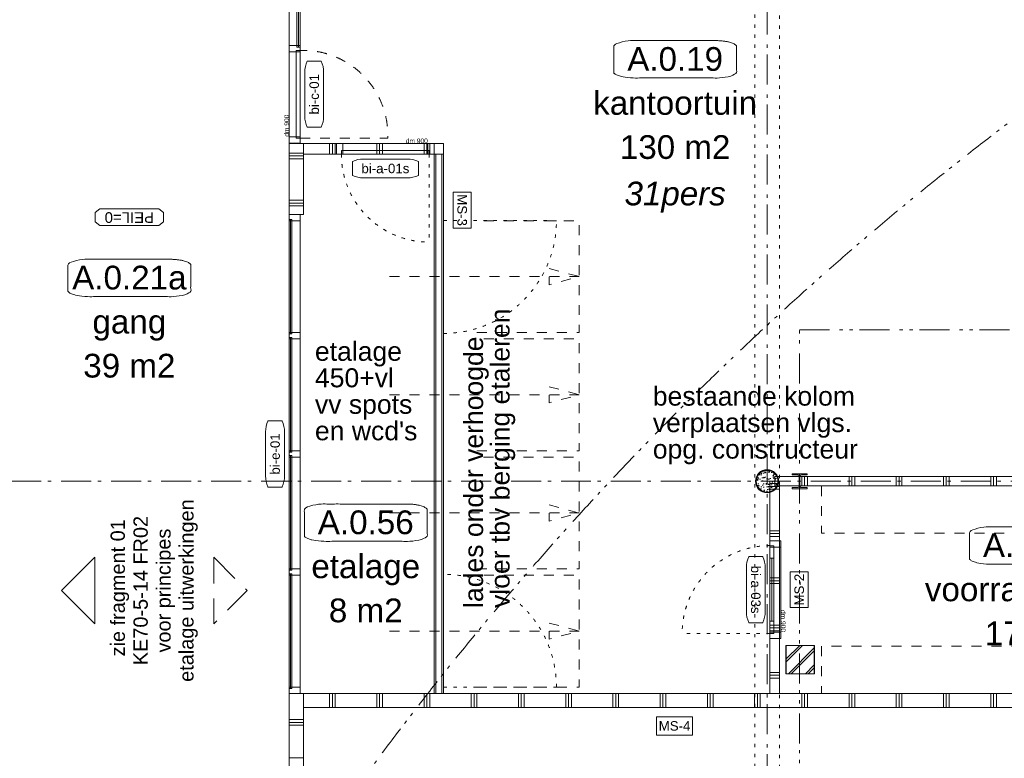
# Model space of a CAD drawing. Header units: millimetres. Extents: x -62314 to 79800, y -34032 to 28340.
# Tile 24 of 85: x 2719 to 13144, y 7090 to 14913. Entities that reach past the tile are written whole.
import ezdxf
from ezdxf.enums import TextEntityAlignment as Align

# ---------------------------------------------------------------- set-up
doc = ezdxf.new("R2010")
doc.units = ezdxf.units.MM
doc.header["$LTSCALE"] = 508
doc.header["$PDMODE"] = 1
doc.header["$PDSIZE"] = -2
for name, pattern in [('Dash Style-1', [0.41664, 0.20828, -0.20836]), ('Dash Style-12', [0.9375, 0.625, -0.3125]), ('Dash Style-5', [0.20828, 0.069425, -0.138855]), ('Dash Style-6', [1.04164, 0.625, -0.20828, 0.06943, -0.13893]), ('Dash Style-8', [1.25, 0.625, -0.20828, 0.06943, -0.13893, 0.06943, -0.13893])]:
    doc.linetypes.add(name, pattern=pattern)
for name, color, linetype, lineweight in [('(00) tekening-bovenliggend', 8, 'Dash Style-1', 0), ('(00) tekening-lijn draairichting', 7, 'Dash Style-1', 0), ('(00) tekening-merk kozijn', 40, 'Continuous', 0), ('(00) tekening-stippel dun', 8, 'Dash Style-1', 0), ('(00) tekening-stramien-algemeen', 7, 'Dash Style-6', 0), ('(00) tekening-verwijzing', 33, 'Fence_Line', 0), ('(00) tekst-algemeen', 8, 'Continuous', 0), ('(00) tekst-klein', 8, 'Continuous', 0), ('(00) tekst-ruimtenummer-algemeen', 8, 'Continuous', 0), ('(00) tekst-ruimtenummer-gradering', 8, 'Continuous', 0), ('(00) tekst-symbool', 8, 'Continuous', 0), ('(02) sloop-demarcatielijn', 5, 'Dash Style-1', 0), ('(22) binnenwanden-algemeen', 4, 'Continuous', 0), ('(22) binnenwanden-X bestaand', 7, 'Continuous', 0), ('(22) binnenwanden-X metal stud _', 92, 'Continuous', 0), ('(22) binnenwanden-X metal stud l', 92, 'Continuous', 0), ('(28) hoofddraagconstructie-bovenliggend', 1, 'Dash Style-5', 0), ('(8_) losse inventaris-(82) interieur', 1, 'Dash Style-1', 0), ('(__) constructies_materialen-q beton', 6, 'Continuous', 0), ('(__) constructies_materialen-Xh2 staalproducten', 1, 'Continuous', 0), ('None', 7, 'Continuous', 0)]:
    doc.layers.add(name, color=color, linetype=linetype, lineweight=lineweight)
doc.styles.add('Arial', font='Arial')
doc.styles.add('Arial Italic (italic)', font='Arial Italic')
doc.styles.add('Helvetica', font='Helvetica')
doc.linetypes.add('Fence_Line', pattern='A,0,[1,Fence_Line.shx,S=0.19685,R=0,X=0,Y=-0.441942],-5', length=5)
pattern_1 = [(0, (0, 0), (3e-14, -500), []), (0, (2e-15, -30), (3e-14, -500), []), (0, (4e-15, -60), (3e-14, -500), [])]
pattern_2 = [(90, (0, 0), (500, 0), []), (90, (30, 0), (500, 0), []), (90, (60, 0), (500, 0), [])]

# ---------------------------------------------------------------- blocks, each defined once
blk = doc.blocks.new('00-merk kozijn')
at = {"layer": '(00) tekening-merk kozijn', "color": 2, "lineweight": 0, "transparency": 33554687, "flags": 128}
blk.add_lwpolyline([(233, 50, 0.105357), (349, 75), (350, 75), (350, 225), (349, 225, 0.105357), (233, 250), (-233, 250, 0.105357), (-349, 225), (-350, 225), (-350, 75), (-349, 75, 0.105357), (-233, 50)], format="xyb", close=True, dxfattribs=at)
at = {"layer": 'None', "color": 2, "linetype": 'Continuous', "lineweight": 0, "transparency": 33554687}
blk.add_point((0, 0), dxfattribs=at)
at = {"layer": '(00) tekening-merk kozijn', "color": 2, "transparency": 33554687, "style": 'Arial'}
blk.add_attdef('MERK', text='', height=101, dxfattribs=at).set_placement((0, 150), align=Align.MIDDLE_CENTER)
blk = doc.blocks.new('bi-c-01 plt')
at = {"layer": '(00) tekening-lijn draairichting', "color": 17, "lineweight": 0, "transparency": 33554687, "flags": 128}
blk.add_lwpolyline([(57, -114), (57, -1044), (87, -1044, 0.414214), (987, -144), (987, -114)], format="xyb", close=True, dxfattribs=at)
at = {"layer": 'None', "color": 17, "lineweight": 0, "transparency": 33554687}
for p, q in [((1022, -99), (1022, -114)), ((1484, -99), (1484, -114))]:
    blk.add_line(p, q, dxfattribs=at)
at = {"layer": 'None', "color": 17, "lineweight": 0, "transparency": 33554687, "flags": 128}
for points in [[(5, 0), (1526, 0), (1526, -114), (5, -114)], [(5, 0), (72, 0), (72, -114), (5, -114)], [(57, -74), (987, -74), (987, -114), (57, -114)], [(972, 0), (1039, 0), (1039, -114), (972, -114)], [(1022, -79), (1484, -79), (1484, -99), (1022, -99)], [(1459, 0), (1526, 0), (1526, -114), (1459, -114)]]:
    blk.add_lwpolyline(points, close=True, dxfattribs=at)
at = {"layer": 'None', "color": 2, "linetype": 'Continuous', "lineweight": 0, "transparency": 33554687}
for p in [(0, 0), (1531, 0)]:
    blk.add_point(p, dxfattribs=at)
at = {"layer": '(00) tekening-merk kozijn', "color": 1, "transparency": 33554687}
ref = blk.add_blockref('00-merk kozijn', (522, -114), dxfattribs=dict(at, rotation=180))
ref.add_attrib('MERK', 'bi-c-01', dxfattribs={"color": 2, "transparency": 33554687, "height": 100.6, "style": 'Arial'}).set_placement((522, -264), align=Align.MIDDLE_CENTER)
at = {"layer": '(00) tekst-klein', "color": 17, "insert": (72, 2), "char_height": 50.3, "attachment_point": 7, "line_spacing_factor": 0.963327, "style": 'Arial'}
blk.add_mtext('dm 900', dxfattribs=at)
blk = doc.blocks.new('Group-132-1')
at = {"layer": 'None', "color": 17, "lineweight": 0, "transparency": 33554687}
for p, q in [((3807, -15), (3807, 0)), ((5021, -15), (5021, 0))]:
    blk.add_line(p, q, dxfattribs=at)
at = {"layer": 'None', "color": 17, "lineweight": 0, "transparency": 33554687, "flags": 128}
blk.add_lwpolyline([(3807, -15), (5021, -15), (5021, -27), (3807, -27)], close=True, dxfattribs=at)
blk = doc.blocks.new('Group-133-1')
at = {"layer": 'None', "color": 17, "lineweight": 0, "transparency": 33554687}
for p, q in [((2555, -15), (2555, 0)), ((3770, -15), (3770, 0))]:
    blk.add_line(p, q, dxfattribs=at)
at = {"layer": 'None', "color": 17, "lineweight": 0, "transparency": 33554687, "flags": 128}
blk.add_lwpolyline([(2555, -15), (3770, -15), (3770, -27), (2555, -27)], close=True, dxfattribs=at)
blk = doc.blocks.new('Group-134-1')
at = {"layer": 'None', "color": 17, "lineweight": 0, "transparency": 33554687}
for p, q in [((1304, -15), (1304, 0)), ((2518, -15), (2518, 0))]:
    blk.add_line(p, q, dxfattribs=at)
at = {"layer": 'None', "color": 17, "lineweight": 0, "transparency": 33554687, "flags": 128}
blk.add_lwpolyline([(1304, -15), (2518, -15), (2518, -27), (1304, -27)], close=True, dxfattribs=at)
blk = doc.blocks.new('Group-135-1')
at = {"layer": 'None', "color": 17, "lineweight": 0, "transparency": 33554687}
for p, q in [((52, -15), (52, 0)), ((1267, -15), (1267, 0))]:
    blk.add_line(p, q, dxfattribs=at)
at = {"layer": 'None', "color": 17, "lineweight": 0, "transparency": 33554687, "flags": 128}
blk.add_lwpolyline([(52, -15), (1267, -15), (1267, -27), (52, -27)], close=True, dxfattribs=at)
blk = doc.blocks.new('bi-e-01 plt')
at = {"layer": 'None', "color": 17, "lineweight": 0, "transparency": 33554687, "flags": 128}
for points in [[(0, 0), (0, -114), (5073, -114), (5073, 0)], [(0, 0), (67, 0), (67, -114), (0, -114)], [(1252, 0), (1319, 0), (1319, -114), (1252, -114)], [(2503, 0), (2570, 0), (2570, -114), (2503, -114)], [(3755, 0), (3822, 0), (3822, -114), (3755, -114)], [(5006, 0), (5073, 0), (5073, -114), (5006, -114)]]:
    blk.add_lwpolyline(points, close=True, dxfattribs=at)
at = {"layer": '(00) tekening-merk kozijn', "color": 1, "transparency": 33554687}
ref = blk.add_blockref('00-merk kozijn', (2536, 0), dxfattribs=dict(at, xscale=-1))
ref.add_attrib('MERK', 'bi-e-01', dxfattribs={"color": 2, "transparency": 33554687, "height": 100.6, "style": 'Arial'}).set_placement((2536, 150), align=Align.MIDDLE_CENTER)
at = {"layer": 'None', "color": 17, "transparency": 33554687}
for name in ['Group-135-1', 'Group-134-1', 'Group-133-1', 'Group-132-1']:
    blk.add_blockref(name, (0, 0), dxfattribs=at)
blk = doc.blocks.new('(00)-1-ruimtenummer-200')
at = {"layer": '(00) tekst-ruimtenummer-algemeen', "color": 17, "lineweight": 0, "transparency": 33554687}
blk.add_open_spline([(433, 618), (491, 618), (592, 600), (650, 570), (650, 420), (650, 271), (592, 241), (491, 223), (0, 223), (-491, 223), (-592, 241), (-650, 271), (-650, 420), (-650, 570), (-592, 600), (-491, 618), (-15, 618), (433, 618)], degree=2, knots=[0, 0, 0, 0.013296, 0.026591, 0.039887, 0.251662, 0.264958, 0.278253, 0.291549, 0.503324, 0.51662, 0.529915, 0.543211, 0.754986, 0.768281, 0.781577, 0.794873, 1, 1, 1], dxfattribs=at)
at = {"layer": 'None', "color": 2, "linetype": 'Continuous', "lineweight": 0}
blk.add_point((0, 0), dxfattribs=at)
at = {"layer": '(00) tekst-ruimtenummer-algemeen', "color": 17, "transparency": 33554687, "style": 'Arial'}
for tag, p in [('nummer', (0, 223)), ('naam', (0, -243)), ('oppervlak', (0, -710))]:
    blk.add_attdef(tag, text='', height=251, dxfattribs=at).set_placement(p, align=Align.BOTTOM_CENTER)
at = {"layer": '(00) tekst-ruimtenummer-gradering', "color": 17, "transparency": 33554687, "style": 'Arial Italic (italic)'}
blk.add_attdef('personen', text='', height=251, dxfattribs=at).set_placement((0, -876), align=Align.TOP_CENTER)
at = {"layer": 'None', "color": 0, "flags": 1}
blk.add_attdef('klasse', (-1353, -1667), '', height=251, dxfattribs=at)
blk = doc.blocks.new('00 peil_pg_200')
at = {"layer": 'None', "color": 17, "lineweight": 0, "transparency": 33554687, "flags": 128}
blk.add_lwpolyline([(-313, 84), (-362, 46), (-362, -54), (-313, -91), (313, -91), (363, -54), (363, 46), (313, 84)], close=True, dxfattribs=at)
at = {"layer": 'None', "color": 17, "style": 'Arial'}
blk.add_attdef('peil', text='', height=113, dxfattribs=at).set_placement((0, 0), align=Align.MIDDLE_CENTER)
at = {"layer": 'None', "color": 0, "flags": 1}
blk.add_attdef('opmerking', (-362, -295), '', height=113, dxfattribs=at)
blk = doc.blocks.new('bi-a-01s plt')
at = {"layer": '(00) tekening-bovenliggend', "color": 17, "linetype": 'Dash Style-5', "lineweight": 0}
blk.add_line((-52, -114), (-52, -994), dxfattribs=at)
at = {"layer": '(00) tekening-bovenliggend', "color": 17, "linetype": 'Dash Style-5', "lineweight": 0, "transparency": 33554687}
blk.add_arc((-53, -114), 930, 180, 270, dxfattribs=at)
at = {"layer": 'None', "color": 17, "lineweight": 0, "transparency": 33554687, "flags": 128}
for points in [[(-1034, 0), (0, 0), (0, -114), (-1034, -114)], [(-1034, 0), (-967, 0), (-967, -114), (-1034, -114)], [(-982, -74), (-52, -74), (-52, -114), (-982, -114)], [(-67, 0), (0, 0), (0, -114), (-67, -114)]]:
    blk.add_lwpolyline(points, close=True, dxfattribs=at)
at = {"layer": '(00) tekening-merk kozijn', "color": 1, "transparency": 33554687}
ref = blk.add_blockref('00-merk kozijn', (-517, -114), dxfattribs=dict(at, xscale=-1, rotation=180))
ref.add_attrib('MERK', 'bi-a-01s', dxfattribs={"color": 2, "transparency": 33554687, "height": 100.6, "style": 'Arial'}).set_placement((-517, -264), align=Align.MIDDLE_CENTER)
at = {"layer": '(00) tekst-klein', "color": 17, "insert": (-302, 2), "char_height": 50.3, "attachment_point": 7, "line_spacing_factor": 0.963327, "style": 'Arial'}
blk.add_mtext('dm 900', dxfattribs=at)
blk = doc.blocks.new('bi-a-03s plt')
at = {"layer": '(00) tekening-bovenliggend', "color": 17, "linetype": 'Dash Style-5', "lineweight": 0}
blk.add_line((-52, -114), (-52, -994), dxfattribs=at)
at = {"layer": '(00) tekening-bovenliggend', "color": 17, "linetype": 'Dash Style-5', "lineweight": 0, "transparency": 33554687}
blk.add_arc((-53, -114), 930, 180, 270, dxfattribs=at)
at = {"layer": 'None', "color": 17, "lineweight": 0, "transparency": 33554687}
blk.add_line((-850, -94), (-184, -94), dxfattribs=at)
at = {"layer": 'None', "color": 17, "lineweight": 0, "transparency": 33554687, "flags": 128}
for points in [[(-1034, 0), (0, 0), (0, -114), (-1034, -114)], [(-1034, 0), (-967, 0), (-967, -114), (-1034, -114)], [(-982, -74), (-52, -74), (-52, -114), (-982, -114)], [(-850, -74), (-184, -74), (-184, -114), (-850, -114)], [(-67, 0), (0, 0), (0, -114), (-67, -114)]]:
    blk.add_lwpolyline(points, close=True, dxfattribs=at)
at = {"layer": '(00) tekening-merk kozijn', "color": 1, "transparency": 33554687}
ref = blk.add_blockref('00-merk kozijn', (-517, -114), dxfattribs=dict(at, xscale=-1, rotation=180))
ref.add_attrib('MERK', 'bi-a-03s', dxfattribs={"color": 2, "transparency": 33554687, "height": 100.6, "style": 'Arial'}).set_placement((-517, -264), align=Align.MIDDLE_CENTER)
at = {"layer": '(00) tekst-klein', "color": 17, "insert": (-302, 2), "char_height": 50.3, "attachment_point": 7, "line_spacing_factor": 0.963327, "style": 'Arial'}
blk.add_mtext('dm 900', dxfattribs=at)
blk = doc.blocks.new('Group-146-1')
at = {"layer": '(00) tekening-bovenliggend', "color": 17, "linetype": 'Dash Style-5', "lineweight": 0}
blk.add_line((-156188, -29529), (-154994, -29530), dxfattribs=at)
at = {"layer": '(00) tekening-bovenliggend', "color": 17, "linetype": 'Dash Style-5', "lineweight": 0, "transparency": 33554687}
blk.add_arc((-156188, -29530), 1194, 270, 0, dxfattribs=at)
blk = doc.blocks.new('Group-147-1')
at = {"layer": '(00) tekening-bovenliggend', "color": 17, "linetype": 'Dash Style-5', "lineweight": 0}
blk.add_line((-156188, -34471), (-154994, -34470), dxfattribs=at)
at = {"layer": '(00) tekening-bovenliggend', "color": 17, "linetype": 'Dash Style-5', "lineweight": 0, "transparency": 33554687}
blk.add_arc((-156188, -34470), 1194, 0, 90, dxfattribs=at)
blk = doc.blocks.new('Group-148-1')
at = {"layer": '(22) binnenwanden-X metal stud _', "linetype": 'Continuous', "lineweight": 0, "transparency": 33554687}
h = blk.add_hatch(dxfattribs=at)
h.set_pattern_fill('(__) metal stud-_ 1_100-1', color=253, style=0, pattern_type=2)
h.set_pattern_definition(pattern_1)
h.paths.add_polyline_path([(-157823, -28713), (-157673, -28713), (-157673, -29463), (-157823, -29463)])
h = blk.add_hatch(dxfattribs=at)
h.set_pattern_fill('(__) metal stud-_ 1_100-1', color=253, style=0, pattern_type=2)
h.set_pattern_definition(pattern_1)
h.paths.add_polyline_path([(-152633, -32290), (-152733, -32290), (-152733, -34537), (-152633, -34537)])
h = blk.add_hatch(dxfattribs=at)
h.set_pattern_fill('(__) metal stud-_ 1_100-1', color=253, style=0, pattern_type=2)
h.set_pattern_definition(pattern_1)
h.paths.add_polyline_path([(-157823, -34537), (-157673, -34537), (-157673, -35220), (-157823, -35220)])
at = {"layer": '(22) binnenwanden-X metal stud l', "linetype": 'Continuous', "lineweight": 0, "transparency": 33554687}
h = blk.add_hatch(dxfattribs=at)
h.set_pattern_fill('(__) metal stud-_ 1_100', color=8, style=0, pattern_type=2)
h.set_pattern_definition(pattern_2)
h.paths.add_polyline_path([(-156188, -28713), (-156188, -28827), (-157673, -28827), (-157673, -28713)])
h = blk.add_hatch(dxfattribs=at)
h.set_pattern_fill('(__) metal stud-_ 1_100', color=8, style=0, pattern_type=2)
h.set_pattern_definition(pattern_2)
h.paths.add_polyline_path([(-145067, -32340), (-145067, -32240), (-152683, -32240), (-152683, -32340)])
h = blk.add_hatch(dxfattribs=at)
h.set_pattern_fill('(__) metal stud-_ 1_100', color=8, style=0, pattern_type=2)
h.set_pattern_definition(pattern_2)
h.paths.add_polyline_path([(-145067, -34537), (-145067, -34687), (-157673, -34687), (-157673, -34537)])
at = {"layer": '(00) tekening-stippel dun', "color": 2, "lineweight": 0, "transparency": 33554687}
for p, q in [((-156762, -30122), (-154752, -30122)), ((-156762, -31374), (-154752, -31374)), ((-156762, -32626), (-154752, -32626)), ((-156762, -33877), (-154752, -33877))]:
    blk.add_line(p, q, dxfattribs=at)
at = {"layer": '(00) tekening-stippel dun', "color": 2, "lineweight": 0, "transparency": 33554687, "flags": 128}
for points in [[(-155836, -30715), (-154752, -30715), (-154752, -29530), (-155836, -29530)], [(-155836, -31967), (-154752, -31967), (-154752, -30782), (-155836, -30782)], [(-155836, -33218), (-154752, -33218), (-154752, -32034), (-155836, -32034)], [(-155836, -34470), (-154752, -34470), (-154752, -33285), (-155836, -33285)]]:
    blk.add_lwpolyline(points, dxfattribs=at)
at = {"layer": '(00) tekening-stippel dun', "color": 17, "lineweight": 0, "transparency": 33554687, "flags": 128}
for points in [[(-155070, -30037), (-154752, -30122), (-155070, -30208)], [(-155070, -31289), (-154752, -31374), (-155070, -31459)], [(-155070, -32541), (-154752, -32626), (-155070, -32711)], [(-155070, -33792), (-154752, -33877), (-155070, -33962)]]:
    blk.add_lwpolyline(points, close=True, dxfattribs=at)
at = {"layer": '(22) binnenwanden-algemeen', "color": 17, "lineweight": 0, "transparency": 33554687, "flags": 128}
for points in [[(-156188, -28827), (-156288, -28827), (-156288, -34537), (-156188, -34537)], [(-156270, -28827), (-156288, -28827), (-156288, -34537), (-156270, -34537)], [(-156188, -28827), (-156206, -28827), (-156206, -34537), (-156188, -34537)]]:
    blk.add_lwpolyline(points, close=True, dxfattribs=at)
at = {"layer": '(22) binnenwanden-X metal stud _', "color": 7, "lineweight": 0, "transparency": 33554687, "flags": 128}
for points in [[(-157823, -28713), (-157673, -28713), (-157673, -29463), (-157823, -29463)], [(-152633, -32290), (-152733, -32290), (-152733, -34537), (-152633, -34537)], [(-157823, -34537), (-157673, -34537), (-157673, -35220), (-157823, -35220)]]:
    blk.add_lwpolyline(points, close=True, dxfattribs=at)
at = {"layer": '(22) binnenwanden-X metal stud l', "color": 7, "lineweight": 0, "transparency": 33554687, "flags": 128}
for points in [[(-156188, -28713), (-156188, -28827), (-157673, -28827), (-157673, -28713)], [(-145067, -32340), (-145067, -32240), (-152683, -32240), (-152683, -32340)], [(-145067, -34537), (-145067, -34687), (-157673, -34687), (-157673, -34537)]]:
    blk.add_lwpolyline(points, close=True, dxfattribs=at)
at = {"layer": '(8_) losse inventaris-(82) interieur', "color": 17, "lineweight": 0, "transparency": 33554687, "flags": 128}
for points in [[(-145067, -32840), (-145067, -32340), (-152186, -32340), (-152186, -32840)], [(-145067, -34537), (-145067, -34037), (-152186, -34037), (-152186, -34537)]]:
    blk.add_lwpolyline(points, close=True, dxfattribs=at)
at = {"layer": 'None', "color": 17, "lineweight": 0, "transparency": 33554687, "flags": 128}
blk.add_lwpolyline([(-157823, -35220), (-157673, -35220), (-157673, -37040), (-157823, -37040)], close=True, dxfattribs=at)
at = {"layer": 'None', "color": 17, "transparency": 33554687}
for name, p, rotation in [('bi-c-01 plt', (-157823, -28713), 90), ('bi-e-01 plt', (-157823, -34537), 90), ('bi-a-03s plt', (-152619, -33955), 270)]:
    blk.add_blockref(name, p, dxfattribs=dict(at, rotation=rotation))
blk.add_blockref('(00)-1-ruimtenummer-200', (-153737, -28241), dxfattribs=at).add_auto_attribs({'nummer': 'A.0.19', 'naam': 'kantoortuin', 'oppervlak': '130 m2', 'personen': '31pers'})
for name, p in [('bi-a-01s plt', (-156288, -28713)), ('Group-146-1', (0, 0)), ('Group-147-1', (0, 0))]:
    blk.add_blockref(name, p, dxfattribs=at)
ref = blk.add_blockref('00 peil_pg_200', (-159516, -29497), dxfattribs=dict(at, xscale=-1, rotation=180))
ref.add_attrib('peil', 'PEIL=0', dxfattribs={"color": 17, "height": 113.2, "rotation": 180, "style": 'Arial'}).set_placement((-159516, -29497), align=Align.MIDDLE_CENTER)
ref = blk.add_blockref('(00)-1-ruimtenummer-200', (-159516, -30557), dxfattribs=at)
ref.add_attrib('nummer', 'A.0.21a', dxfattribs={"layer": '(00) tekst-ruimtenummer-algemeen', "color": 17, "transparency": 33554687, "height": 251.5, "style": 'Arial'}).set_placement((-159516, -30334), align=Align.BOTTOM_CENTER)
ref.add_attrib('naam', 'gang', dxfattribs={"layer": '(00) tekst-ruimtenummer-algemeen', "color": 17, "transparency": 33554687, "height": 251.5, "style": 'Arial'}).set_placement((-159516, -30801), align=Align.BOTTOM_CENTER)
ref.add_attrib('oppervlak', '39 m2', dxfattribs={"layer": '(00) tekst-ruimtenummer-algemeen', "color": 17, "transparency": 33554687, "height": 251.5, "style": 'Arial'}).set_placement((-159516, -31267), align=Align.BOTTOM_CENTER)
ref = blk.add_blockref('(00)-1-ruimtenummer-200', (-157013, -33149), dxfattribs=at)
ref.add_attrib('nummer', 'A.0.56', dxfattribs={"layer": '(00) tekst-ruimtenummer-algemeen', "color": 17, "transparency": 33554687, "height": 251.5, "style": 'Arial'}).set_placement((-157013, -32926), align=Align.BOTTOM_CENTER)
ref.add_attrib('naam', 'etalage', dxfattribs={"layer": '(00) tekst-ruimtenummer-algemeen', "color": 17, "transparency": 33554687, "height": 251.5, "style": 'Arial'}).set_placement((-157013, -33392), align=Align.BOTTOM_CENTER)
ref.add_attrib('oppervlak', '8 m2', dxfattribs={"layer": '(00) tekst-ruimtenummer-algemeen', "color": 17, "transparency": 33554687, "height": 251.5, "style": 'Arial'}).set_placement((-157013, -33859), align=Align.BOTTOM_CENTER)
ref = blk.add_blockref('(00)-1-ruimtenummer-200', (-149970, -33392), dxfattribs=at)
ref.add_attrib('nummer', 'A.0.20', dxfattribs={"layer": '(00) tekst-ruimtenummer-algemeen', "color": 17, "transparency": 33554687, "height": 251.5, "style": 'Arial'}).set_placement((-149970, -33169), align=Align.BOTTOM_CENTER)
ref.add_attrib('naam', 'voorraad deco', dxfattribs={"layer": '(00) tekst-ruimtenummer-algemeen', "color": 17, "transparency": 33554687, "height": 251.49, "style": 'Arial'}).set_placement((-149970, -33636), align=Align.BOTTOM_CENTER)
ref.add_attrib('oppervlak', '17 m2', dxfattribs={"layer": '(00) tekst-ruimtenummer-algemeen', "color": 17, "transparency": 33554687, "height": 251.5, "style": 'Arial'}).set_placement((-149970, -34102), align=Align.BOTTOM_CENTER)
at = {"layer": '(00) tekst-algemeen', "color": 17, "transparency": 33554687, "insert": (-155972, -33632), "char_height": 201.19, "attachment_point": 1, "rotation": 90, "line_spacing_factor": 0.836574, "style": 'Helvetica'}
blk.add_mtext('lades onder verhoogde\\Pvloer tbv berging etaleren ', dxfattribs=at)
at = {"layer": '(00) tekst-algemeen', "color": 17, "transparency": 33554687, "insert": (-157551, -30813), "char_height": 201.2, "attachment_point": 1, "line_spacing_factor": 0.836574, "style": 'Helvetica'}
blk.add_mtext("etalage\\P450+vl\\Pvv spots\\Pen wcd's", dxfattribs=at)
blk = doc.blocks.new('kolom 244.5x6.3-staal-beton')
at = {"layer": '(__) constructies_materialen-q beton', "linetype": 'Continuous', "lineweight": 0, "transparency": 33554687}
h = blk.add_hatch(dxfattribs=at)
h.set_pattern_fill('(__)q beton gewapend fijn 1_5', color=253, style=0, pattern_type=2)
h.set_pattern_definition([(95, (0, 0), (77.05, 64.654), [10.477, -115.252])])
h.paths.add_polyline_path([(115, 0), (115, -11), (113, -23), (111, -34), (107, -44), (102, -54), (96, -64), (89, -73), (82, -82), (73, -89), (64, -96), (54, -102), (44, -107), (34, -111), (23, -113), (11, -115), (0, -116), (-11, -115), (-23, -113), (-34, -111), (-44, -107), (-54, -102), (-64, -96), (-73, -89), (-82, -82), (-89, -73), (-96, -64), (-102, -54), (-107, -44), (-111, -34), (-113, -23), (-115, -11), (-116, 0), (-115, 11), (-113, 23), (-111, 34), (-107, 44), (-102, 54), (-96, 64), (-89, 73), (-82, 82), (-73, 89), (-64, 96), (-54, 102), (-44, 107), (-34, 111), (-23, 113), (-11, 115), (0, 115), (11, 115), (23, 113), (34, 111), (44, 107), (54, 102), (64, 96), (73, 89), (82, 82), (89, 73), (96, 64), (102, 54), (107, 44), (111, 34), (113, 23), (115, 11)])
h = blk.add_hatch(dxfattribs=at)
h.set_pattern_fill('(__)q beton gewapend fijn 1_5-1', color=8, style=0, pattern_type=2)
h.set_pattern_definition([(40, (0, 0), (-88.01, 60.6), [8.382, -92.202]), (145.45, (6.42, 5.39), (-10.957, 125.25), [8.905, -97.95]), (91.184, (-19.76, 19.76), (121.776, 89.074), [15.716, -172.88]), (141.636, (-9.61, 27.18), (-3.9, 188.55), [13.36, -146.924]), (36.18, (-19.76, 19.76), (-3.9, 188.55), [12.57, -138.3]), (66, (-4.94, 24.696), (98.736, 19.192), [10.477, -115.252]), (11, (-4.94, 24.7), (-47.597, 95.67), [8.382, -92.202]), (116.45, (3.29, 26.295), (51.14, 114.86), [8.905, -97.95]), (82.5, (0, 0), (-31.683, 34.085), [0.01, -277.224]), (82.5, (302.015, 2294.028), (-31.683, 34.0854), [0.011, -277.2237]), (82.5, (302.05, 2294.305), (-31.683, 34.0854), [0.011, -277.2237]), (82.5, (612.402, 4651.658), (-31.683, 34.08538), [0.011, -277.2237]), (82.5, (612.44, 4651.935), (-31.683, 34.08538), [0.011, -277.2237]), (52.5, (0, 0), (-12.974, 64.948), [0.01, -177.618]), (52.5, (825.335, 1075.597), (-12.9744, 64.9479), [0.011, -177.6175]), (52.5, (825.505, 1075.82), (-12.9744, 64.9479), [0.011, -177.6175]), (52.5, (2201.67, 2869.27), (-12.97435, 64.94785), [0.011, -177.6175]), (52.5, (2201.84, 2869.493), (-12.97435, 64.94785), [0.011, -177.6175]), (12.5, (-22.03, -22.03), (54.96, 50.5044), [0.01, -288.47]), (12.5, (844.31, 170.034), (54.9603, 50.5044), [0.011, -288.4695]), (12.5, (844.584, 170.095), (54.9603, 50.5044), [0.011, -288.4695]), (12.5, (3546.987, 769.203), (54.96032, 50.5044), [0.011, -288.4695]), (12.5, (3547.26, 769.264), (54.96032, 50.5044), [0.011, -288.4695]), (2.5, (-31.91, -31.91), (47.72, 67.497), [0.01, -220.436]), (2.5, (1120.5, 18.41), (47.72, 67.4973), [0.011, -220.436]), (2.5, (1120.78, 18.42), (47.72, 67.4973), [0.011, -220.436]), (2.5, (2957.37, 98.61), (47.7201, 67.4973), [0.011, -220.4356]), (2.5, (2957.65, 98.62), (47.7201, 67.4973), [0.011, -220.4356])])
h.paths.add_polyline_path([(115, 0), (115, -11), (113, -23), (111, -34), (107, -44), (102, -54), (96, -64), (89, -73), (82, -82), (73, -89), (64, -96), (54, -102), (44, -107), (34, -111), (23, -113), (11, -115), (0, -116), (-11, -115), (-23, -113), (-34, -111), (-44, -107), (-54, -102), (-64, -96), (-73, -89), (-82, -82), (-89, -73), (-96, -64), (-102, -54), (-107, -44), (-111, -34), (-113, -23), (-115, -11), (-116, 0), (-115, 11), (-113, 23), (-111, 34), (-107, 44), (-102, 54), (-96, 64), (-89, 73), (-82, 82), (-73, 89), (-64, 96), (-54, 102), (-44, 107), (-34, 111), (-23, 113), (-11, 115), (0, 115), (11, 115), (23, 113), (34, 111), (44, 107), (54, 102), (64, 96), (73, 89), (82, 82), (89, 73), (96, 64), (102, 54), (107, 44), (111, 34), (113, 23), (115, 11)])
at = {"layer": '(__) constructies_materialen-q beton', "color": 5, "lineweight": 0, "transparency": 33554687, "flags": 128}
blk.add_lwpolyline([(115, 0), (115, -11), (113, -23), (111, -34), (107, -44), (102, -54), (96, -64), (89, -73), (82, -82), (73, -89), (64, -96), (54, -102), (44, -107), (34, -111), (23, -113), (11, -115), (0, -116), (-11, -115), (-23, -113), (-34, -111), (-44, -107), (-54, -102), (-64, -96), (-73, -89), (-82, -82), (-89, -73), (-96, -64), (-102, -54), (-107, -44), (-111, -34), (-113, -23), (-115, -11), (-116, 0), (-115, 11), (-113, 23), (-111, 34), (-107, 44), (-102, 54), (-96, 64), (-89, 73), (-82, 82), (-73, 89), (-64, 96), (-54, 102), (-44, 107), (-34, 111), (-23, 113), (-11, 115), (0, 115), (11, 115), (23, 113), (34, 111), (44, 107), (54, 102), (64, 96), (73, 89), (82, 82), (89, 73), (96, 64), (102, 54), (107, 44), (111, 34), (113, 23), (115, 11)], close=True, dxfattribs=at)
at = {"layer": '(__) constructies_materialen-Xh2 staalproducten', "color": 3, "lineweight": 0, "transparency": 33554687, "flags": 128}
for points in [[(-123, 0, -0.414214), (0, 122, -0.414214), (122, 0, -0.414214), (0, -123, -0.414214)], [(-116, 0, -0.414214), (0, 115, -0.414214), (115, 0, -0.414214), (0, -116, -0.414214)]]:
    blk.add_lwpolyline(points, format="xyb", close=True, dxfattribs=at)
at = {"layer": 'None', "color": 2, "linetype": 'Continuous', "lineweight": 0, "transparency": 33554687}
blk.add_point((0, 0), dxfattribs=at)
blk = doc.blocks.new('Group-172-1')
at = {"layer": '(22) binnenwanden-X bestaand', "linetype": 'Continuous', "lineweight": 0, "transparency": 33554687}
h = blk.add_hatch(dxfattribs=at)
h.set_pattern_fill('Brick', style=0, pattern_type=2)
h.set_pattern_definition([(45, (0, 0), (-89.80256, 89.80256), [])])
h.paths.add_polyline_path([(27420, 3511), (27720, 3511), (27720, 3211), (27420, 3211)])
at = {"layer": '(22) binnenwanden-X bestaand', "color": 1, "lineweight": 0, "transparency": 33554687, "flags": 128}
blk.add_lwpolyline([(27420, 3511), (27720, 3511), (27720, 3211), (27420, 3211)], close=True, dxfattribs=at)
at = {"layer": '(28) hoofddraagconstructie-bovenliggend', "color": 2, "lineweight": 0, "transparency": 33554687, "flags": 128}
blk.add_lwpolyline([(27090, 15531), (27350, 15531), (27350, -122), (27090, -122)], close=True, dxfattribs=at)
at = {"layer": '(__) constructies_materialen-Xh2 staalproducten', "color": 3, "lineweight": 0, "transparency": 33554687, "flags": 128}
blk.add_lwpolyline([(27644, 5170), (27484, 5170), (27484, 5183), (27545, 5183, 0.414214), (27560, 5198), (27560, 5302, 0.414214), (27545, 5317), (27484, 5317), (27484, 5330), (27644, 5330), (27644, 5317), (27583, 5317, 0.414214), (27568, 5302), (27568, 5198, 0.414214), (27583, 5183), (27644, 5183)], format="xyb", close=True, dxfattribs=at)
at = {"layer": 'None', "color": 17, "transparency": 33554687}
blk.add_blockref('kolom 244.5x6.3-staal-beton', (27220, 5250), dxfattribs=at)
at = {"layer": '(00) tekst-klein', "color": 17, "transparency": 33554687, "insert": (26010, 6252), "char_height": 201.19, "attachment_point": 1, "line_spacing_factor": 0.836574, "style": 'Helvetica'}
blk.add_mtext('bestaande kolom \\Pverplaatsen vlgs. \\Popg. constructeur', dxfattribs=at)
blk = doc.blocks.new('constructie laagbouw basis-blok a')
at = {"layer": 'None', "color": 17, "transparency": 33554687}
blk.add_blockref('Group-172-1', (0, 0), dxfattribs=at)
blk = doc.blocks.new('constructie laagbouw 00 totaal')
at = {"layer": 'None', "color": 17, "transparency": 33554687}
blk.add_blockref('constructie laagbouw basis-blok a', (-17192, -7733), dxfattribs=at)
blk = doc.blocks.new('Group-183-1')
at = {"layer": '(00) tekening-verwijzing', "color": 3, "linetype": 'Continuous', "lineweight": 0, "transparency": 33554687, "flags": 128}
blk.add_lwpolyline([(-159882, -33094), (-160236, -33448), (-159882, -33801)], close=True, dxfattribs=at)
at = {"layer": '(00) tekening-verwijzing', "color": 3, "linetype": 'Dash Style-12', "lineweight": 0, "transparency": 33554687, "flags": 128}
blk.add_lwpolyline([(-158623, -33094), (-158269, -33448), (-158623, -33801)], close=True, dxfattribs=at)
at = {"layer": '(00) tekening-verwijzing', "color": 3, "insert": (-159253, -33448), "char_height": 150.9, "attachment_point": 5, "rotation": 90, "line_spacing_factor": 0.963327, "style": 'Arial'}
blk.add_mtext(' zie fragment 01 \\PKE70-5-14 FR02\\Pvoor principes \\Petalage uitwerkingen', dxfattribs=at)
blk = doc.blocks.new('MS 3 - 150mm _ 25db')
at = {"layer": '(00) tekst-symbool', "color": 17, "lineweight": 0, "transparency": 33554687, "flags": 128}
blk.add_lwpolyline([(-190, 96), (190, 96), (190, -96), (-190, -96)], close=True, dxfattribs=at)
at = {"layer": '(00) tekst-symbool', "color": 17, "transparency": 33554687, "insert": (0, 0), "char_height": 100.6, "attachment_point": 5, "line_spacing_factor": 0.836574, "style": 'Helvetica'}
blk.add_mtext('MS-3', dxfattribs=at)
blk = doc.blocks.new('MS 4 - 150mm _ 39db')
at = {"layer": '(00) tekst-symbool', "color": 17, "lineweight": 0, "transparency": 33554687, "flags": 128}
blk.add_lwpolyline([(-190, 96), (190, 96), (190, -96), (-190, -96)], close=True, dxfattribs=at)
at = {"layer": '(00) tekst-symbool', "color": 17, "transparency": 33554687, "insert": (0, 0), "char_height": 100.6, "attachment_point": 5, "line_spacing_factor": 0.836574, "style": 'Helvetica'}
blk.add_mtext('MS-4', dxfattribs=at)
blk = doc.blocks.new('MS 2 - 150mm _ geen')
at = {"layer": '(00) tekst-symbool', "color": 17, "lineweight": 0, "transparency": 33554687, "flags": 128}
blk.add_lwpolyline([(-190, 96), (190, 96), (190, -96), (-190, -96)], close=True, dxfattribs=at)
at = {"layer": '(00) tekst-symbool', "color": 17, "transparency": 33554687, "insert": (0, 0), "char_height": 100.6, "attachment_point": 5, "line_spacing_factor": 0.836574, "style": 'Helvetica'}
blk.add_mtext('MS-2', dxfattribs=at)
blk = doc.blocks.new('Group-191-1')
at = {"layer": 'None', "color": 17, "transparency": 33554687}
for name, p, rotation in [('MS 3 - 150mm _ 25db', (-155993, -29418), 270), ('MS 2 - 150mm _ geen', (-152423, -33438), 90)]:
    blk.add_blockref(name, p, dxfattribs=dict(at, rotation=rotation))
blk.add_blockref('MS 4 - 150mm _ 39db', (-153743, -34882), dxfattribs=at)

msp = doc.modelspace()

# ---------------------------------------------------------------- hatches: boundary and pattern name
at = {"layer": '(22) binnenwanden-X bestaand', "linetype": 'Continuous', "lineweight": 0, "transparency": 33554687}
h = msp.add_hatch(dxfattribs=at)
h.set_pattern_fill('Brick', style=0, pattern_type=2)
h.set_pattern_definition([(45, (163395.98, 42314.6), (-89.80256, 89.80256), [])])
h.paths.add_polyline_path([(10833.14, 8285.45), (11133.14, 8285.45), (11133.14, 7985.45), (10833.14, 7985.45)])

# ---------------------------------------------------------------- linework, layer by layer
at = {"layer": '(00) tekening-stramien-algemeen', "color": 2, "lineweight": 0, "transparency": 33554687}
for p, q in [((10633.04, 23010.29), (10633.04, 638.19)), ((57450, 10024.85), (-21063.27, 10024.85))]:
    msp.add_line(p, q, dxfattribs=at)
at = {"layer": '(02) sloop-demarcatielijn', "color": 6, "linetype": 'Dash Style-8', "lineweight": 0, "transparency": 33554687}
msp.add_line((10976.68, 4708.66), (10976.68, 11627.91), dxfattribs=at)
at = {"layer": '(02) sloop-demarcatielijn', "color": 6, "linetype": 'Dash Style-8', "lineweight": 0, "transparency": 33554687, "flags": 128}
msp.add_lwpolyline([(10976.68, 11627.91), (18174.75, 11627.91), (18174.75, 28339.61)], dxfattribs=at)
at = {"layer": '(02) sloop-demarcatielijn', "color": 6, "linetype": 'Dash Style-8', "lineweight": 0, "transparency": 33554687}
msp.add_arc((33483.36, -12976.69), 33614.91, 116.706681, 145.164214, dxfattribs=at)
at = {"layer": '(22) binnenwanden-X bestaand', "color": 1, "lineweight": 0, "transparency": 33554687, "flags": 128}
msp.add_lwpolyline([(10833.14, 8285.45), (11133.14, 8285.45), (11133.14, 7985.45), (10833.14, 7985.45)], close=True, dxfattribs=at)
at = {"layer": '(__) constructies_materialen-Xh2 staalproducten', "color": 3, "lineweight": 0, "transparency": 33554687, "flags": 128}
msp.add_lwpolyline([(11056.68, 9944.85), (10896.68, 9944.85), (10896.68, 9957.85), (10957.68, 9957.85, 0.41421356), (10972.68, 9972.85), (10972.68, 10076.85, 0.41421356), (10957.68, 10091.85), (10896.68, 10091.85), (10896.68, 10104.85), (11056.68, 10104.85), (11056.68, 10091.85), (10995.68, 10091.85, 0.41421356), (10980.68, 10076.85), (10980.68, 9972.85, 0.41421356), (10995.68, 9957.85), (11056.68, 9957.85)], format="xyb", close=True, dxfattribs=at)

# ---------------------------------------------------------------- block references
at = {"layer": 'None', "color": 17, "transparency": 33554687}
for name, p in [('constructie laagbouw 00 totaal', (604.57, 12507.88)), ('Group-148-1', (163395.98, 42314.6)), ('Group-191-1', (163395.98, 42314.6)), ('Group-183-1', (163395.98, 42314.6))]:
    msp.add_blockref(name, p, dxfattribs=at)

doc.saveas('drawing.dxf')
